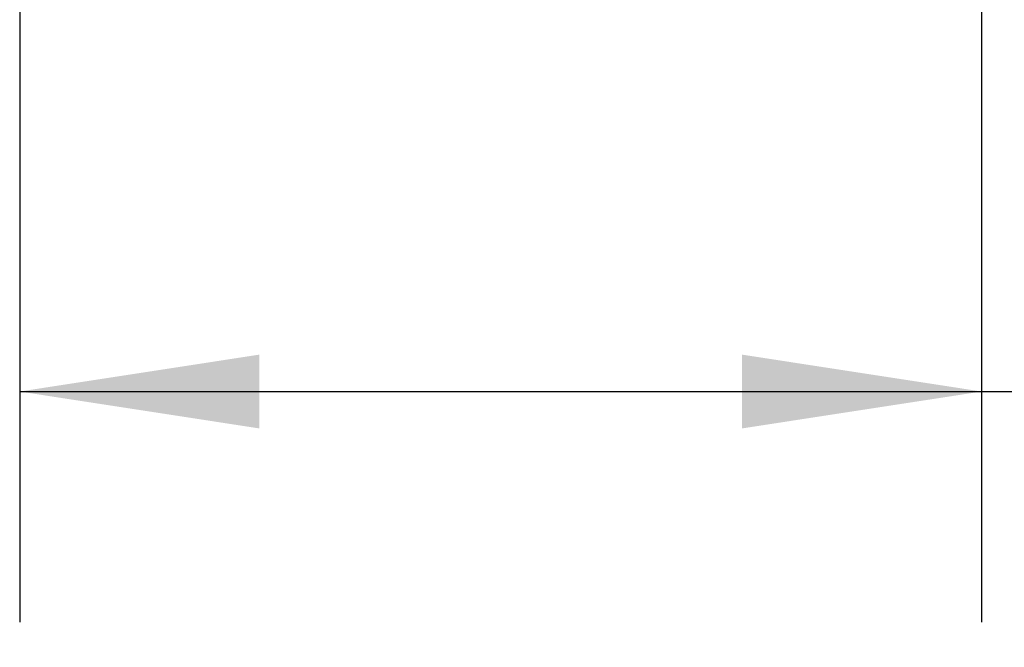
# Model space of a CAD drawing. Header units: millimetres. Extents: x 19 to 819, y 19 to 629.
# Tile 61 of 70: x 680 to 721, y 310 to 336. Entities that reach past the tile are written whole.
import ezdxf

# ---------------------------------------------------------------- set-up
doc = ezdxf.new("R2010")
doc.units = ezdxf.units.MM
doc.header["$LTSCALE"] = 3
doc.linetypes.add('SLD-Solid', pattern=[0])
doc.layers.add('DIMENSIONS', color=140, linetype='SLD-Solid', lineweight=25)
doc.styles.add('SLDTEXTSTYLE0', font='VERDANA.TTF')
doc.dimstyles.new('SLDDIMSTYLE6', dxfattribs={"dimtxt": 6.474023, "dimasz": 9.906, "dimexe": 0, "dimexo": 0.0625, "dimgap": 1.618506, "dimtad": 0, "dimtih": 1, "dimtoh": 1, "dimlfac": 1.333333, "dimrnd": 1e-09, "dimzin": 4, "dimdsep": 46, "dimtxsty": 'SLDTEXTSTYLE0', "dimsah": 1, "dimcen": 0.09, "dimadec": 0, "dimazin": 1, "dimtfac": 1, "dimtofl": 0, "dimtmove": 0, "dimatfit": 3, "dimfxl": 0, "dimfrac": 2, "dimtolj": 1, "dimtzin": 12, "dimarcsym": 0})

# ---------------------------------------------------------------- blocks, each defined once
blk = doc.blocks.new('_D_18')
at = {"layer": 'DIMENSIONS'}
for p, q in [((680.141, 352.856), (680.141, 311.508)), ((719.891, 352.856), (719.891, 311.508)), ((680.141, 321.033), (719.891, 321.033)), ((719.891, 321.033), (727.408, 321.033)), ((736.182, 321.033), (734.008, 321.033)), ((734.008, 321.033), (734.008, 310.743)), ((755.42, 321.033), (757.594, 321.033)), ((757.594, 321.033), (757.594, 310.743)), ((734.008, 310.743), (736.182, 310.743)), ((757.594, 310.743), (755.42, 310.743))]:
    blk.add_line(p, q, dxfattribs=at)
for points in [[(680.141, 321.033), (690.047, 319.509), (690.047, 322.557)], [(719.891, 321.033), (709.985, 322.557), (709.985, 319.509)]]:
    blk.add_solid(points, dxfattribs=at)
at = {"layer": 'DIMENSIONS', "char_height": 6.35, "attachment_point": 1, "style": 'SLDTEXTSTYLE0'}
for s, insert in [('53.0', (736.182, 330.547)), ('2.09', (736.182, 318.809))]:
    blk.add_mtext(s, dxfattribs=dict(at, insert=insert))

msp = doc.modelspace()

# ---------------------------------------------------------------- dimensions: what is measured, and where the dimension line sits
at = {"layer": 'DIMENSIONS'}
dim = msp.add_linear_dim(base=(719.8911, 321.0326), p1=(680.1411, 356.6665), p2=(719.8911, 356.6665), dimstyle='SLDDIMSTYLE6', dxfattribs=at)
dim.commit()
dim.dimension.update_dxf_attribs({"geometry": '_D_18', "text_midpoint": (745.8008, 321.0326), "dimtype": 160})

doc.saveas('drawing.dxf')
